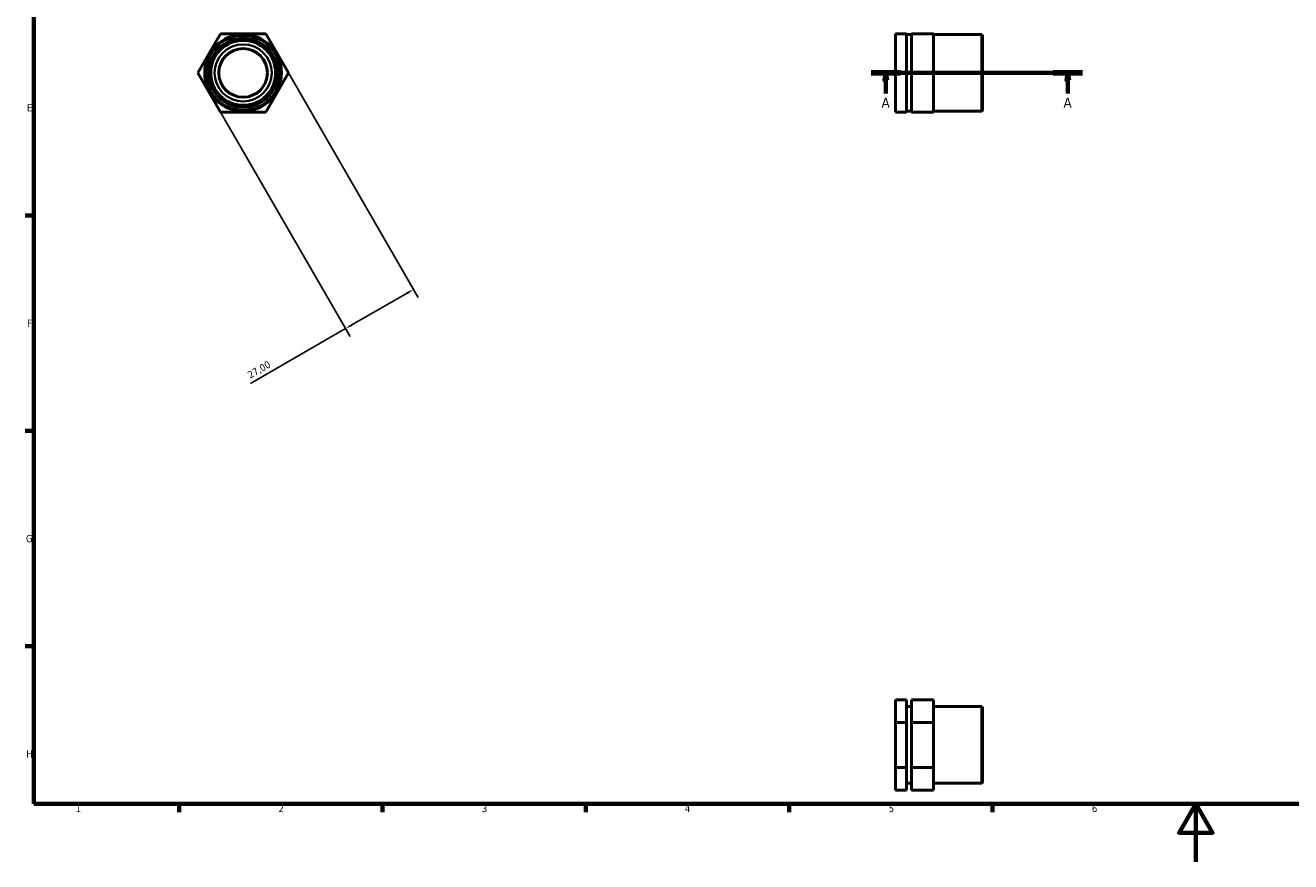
# Model space of a CAD drawing. Header units: millimetres. Extents: x 0 to 906, y 0 to 594.
# Tile 1 of 3: x 17 to 453, y 0 to 288. Entities that reach past the tile are written whole.
import ezdxf

# ---------------------------------------------------------------- set-up
doc = ezdxf.new("R2010")
doc.units = ezdxf.units.MM
doc.linetypes.add('CHAIN', pattern=[0.7087, 0.4724, -0.0591, 0.1181, -0.0591])
for name, color, linetype, lineweight in [('Border (ISO)', 7, 'Continuous', 70), ('Dimension (ISO)', 7, 'Continuous', 25), ('Section Line (ISO)', 7, 'CHAIN', 70), ('Visible (ISO)', 7, 'Continuous', 50), ('Visible Narrow (ISO)', 7, 'Continuous', 35)]:
    doc.layers.add(name, color=color, linetype=linetype, lineweight=lineweight)
doc.styles.add('Label Text (ISO)', font='tahoma.ttf')
doc.styles.add('Note Text (ISO)', font='tahoma.ttf')
doc.dimstyles.new('Default (ISO)', dxfattribs={"dimtxt": 2.5, "dimasz": 2.5, "dimexe": 3.175, "dimexo": 0, "dimgap": 0.762, "dimtad": 1, "dimrnd": 1e-08, "dimzin": 0, "dimtxsty": 'Note Text (ISO)', "dimcen": 0.09, "dimdle": 10, "dimclrd": 256, "dimclre": 256, "dimclrt": 232, "dimazin": 0, "dimtfac": 1.40208, "dimtmove": 0, "dimatfit": 3, "dimfxl": 1, "dimtolj": 1, "dimtzin": 0, "dimlwd": -1, "dimlwe": -1, "dimarcsym": 0})

# ---------------------------------------------------------------- blocks, each defined once
blk = doc.blocks.new('Borders Default Border')
at = {"layer": 'Border (ISO)'}
for p, q in [((20, 222.75), (17.1, 222.75)), ((20, 148.5), (17.1, 148.5)), ((20, 74.25), (17.1, 74.25)), ((70.08, 20), (70.08, 17.1)), ((140.17, 20), (140.17, 17.1)), ((210.25, 20), (210.25, 17.1)), ((280.33, 20), (280.33, 17.1)), ((350.42, 20), (350.42, 17.1))]:
    blk.add_line(p, q, dxfattribs=at)
at = {"layer": 'Border (ISO)', "flags": 128}
for points in [[(20, 20), (20, 574), (821, 574), (821, 20), (20, 20)], [(420.5, 0), (420.5, 20), (414.73, 10), (426.27, 10), (420.5, 20)]]:
    blk.add_lwpolyline(points, dxfattribs=at)
at = {"layer": 'Border (ISO)', "color": 232, "true_color": 0xca0064, "char_height": 2.5, "attachment_point": 7, "style": 'Note Text (ISO)'}
for s, insert in [('E', (17.64, 258.63)), ('F', (17.7, 184.38)), ('G', (17.31, 110.08)), ('H', (17.44, 35.88)), ('1', (34.48, 17.1)), ('2', (104.37, 17.1)), ('3', (174.43, 17.05)), ('4', (244.42, 17.1)), ('5', (314.64, 17.05)), ('6', (384.66, 17.05))]:
    blk.add_mtext(s, dxfattribs=dict(at, insert=insert))
blk = doc.blocks.new('2dTransSection0')
at = {"layer": 'Section Line (ISO)', "linetype": 'CHAIN'}
blk.add_line((308.63, 271.93), (381.43, 271.93), dxfattribs=at)
at = {"layer": 'Section Line (ISO)', "linetype": 'Continuous', "lineweight": 140}
for p, q in [((308.63, 271.93), (318.71, 271.93)), ((371.35, 271.93), (381.43, 271.93))]:
    blk.add_line(p, q, dxfattribs=at)
at = {"layer": 'Section Line (ISO)', "linetype": 'Continuous'}
for p, q in [((313.67, 271.93), (313.17, 269.43)), ((313.67, 269.43), (313.67, 271.93)), ((314.17, 269.43), (313.67, 271.93)), ((376.39, 271.93), (375.89, 269.43)), ((376.39, 269.43), (376.39, 271.93)), ((376.89, 269.43), (376.39, 271.93)), ((313.17, 269.43), (314.17, 269.43)), ((313.67, 264.83), (313.67, 269.43)), ((375.89, 269.43), (376.89, 269.43)), ((376.39, 264.83), (376.39, 269.43))]:
    blk.add_line(p, q, dxfattribs=at)
at = {"layer": 'Section Line (ISO)', "linetype": 'Continuous', "flags": 128}
for points in [[(314.17, 269.43), (313.67, 271.93), (313.17, 269.43), (314.17, 269.43)], [(376.89, 269.43), (376.39, 271.93), (375.89, 269.43), (376.89, 269.43)]]:
    blk.add_lwpolyline(points, dxfattribs=at)
at = {"layer": 'Section Line (ISO)'}
for points in [[(314.17, 269.43), (313.67, 271.93), (313.17, 269.43), (314.17, 269.43)], [(376.89, 269.43), (376.39, 271.93), (375.89, 269.43), (376.89, 269.43)]]:
    blk.add_solid(points, dxfattribs=at)
at = {"layer": 'Section Line (ISO)', "char_height": 3.5, "attachment_point": 7, "style": 'Label Text (ISO)'}
for insert in [(312.18, 259.93), (374.9, 259.93)]:
    blk.add_mtext('A', dxfattribs=dict(at, insert=insert))
blk = doc.blocks.new('*D8')
at = {"layer": 'Defpoints', "color": 0, "transparency": 16777216}
for p in [(107.76, 271.93), (84.38, 258.43), (127.49, 183.77)]:
    blk.add_point(p, dxfattribs=at)
at = {"layer": 'Dimension (ISO)', "transparency": 16777216}
for p, q in [((107.76, 271.93), (152.46, 194.52)), ((84.38, 258.43), (129.07, 181.02)), ((148.7, 196.02), (129.65, 185.02)), ((127.49, 183.77), (94.68, 164.83))]:
    blk.add_line(p, q, dxfattribs=at)
for points in [[(148.49, 196.38), (148.91, 195.66), (150.87, 197.27)], [(129.44, 185.38), (129.86, 184.66), (127.49, 183.77)]]:
    blk.add_solid(points, dxfattribs=at)
at = {"layer": 'Dimension (ISO)', "color": 232, "true_color": 0xca0064, "transparency": 16777216, "insert": (93.38, 168.62), "char_height": 2.5, "attachment_point": 1, "rotation": 30, "style": 'Note Text (ISO)'}
blk.add_mtext('\\A1;27,00', dxfattribs=at)

msp = doc.modelspace()

# ---------------------------------------------------------------- linework, layer by layer
at = {"layer": 'Visible (ISO)'}
for p, q in [((76.588, 271.927), (84.382, 285.427)), ((84.382, 285.427), (99.971, 285.427)), ((99.971, 285.427), (107.765, 271.927)), ((320.781, 285.427), (317.031, 285.427)), ((317.031, 285.427), (317.031, 271.927)), ((320.781, 271.927), (320.781, 285.427)), ((320.781, 285.148), (322.531, 285.148)), ((322.531, 285.427), (322.531, 271.927)), ((330.031, 285.427), (322.531, 285.427)), ((330.031, 271.927), (330.031, 285.427)), ((330.031, 285.148), (346.731, 285.148)), ((346.731, 258.707), (346.731, 285.148)), ((347.031, 284.848), (346.731, 285.148)), ((347.031, 284.848), (347.031, 259.007)), ((84.382, 258.427), (76.588, 271.927)), ((107.765, 271.927), (99.971, 258.427)), ((320.781, 271.927), (317.031, 271.927)), ((317.031, 271.927), (317.031, 258.427)), ((320.781, 258.427), (320.781, 271.927)), ((330.031, 271.927), (322.531, 271.927)), ((322.531, 271.927), (322.531, 258.427)), ((330.031, 258.427), (330.031, 271.927)), ((99.971, 258.427), (84.382, 258.427)), ((320.781, 258.427), (317.031, 258.427)), ((320.781, 258.707), (322.531, 258.707)), ((330.031, 258.427), (322.531, 258.427)), ((330.031, 258.707), (346.731, 258.707)), ((347.031, 259.007), (346.731, 258.707)), ((320.781, 55.835), (317.031, 55.835)), ((317.031, 55.835), (317.031, 48.041)), ((320.781, 48.041), (320.781, 55.835)), ((320.781, 53.467), (322.531, 53.467)), ((330.031, 55.835), (322.531, 55.835)), ((322.531, 55.835), (322.531, 48.041)), ((330.031, 48.041), (330.031, 55.835)), ((330.031, 53.467), (346.731, 53.467)), ((346.731, 27.026), (346.731, 53.467)), ((347.031, 53.167), (346.731, 53.467)), ((347.031, 53.167), (347.031, 27.326)), ((317.031, 48.041), (317.031, 32.453)), ((320.781, 48.041), (317.031, 48.041)), ((320.781, 32.453), (320.781, 48.041)), ((330.031, 48.041), (322.531, 48.041)), ((322.531, 48.041), (322.531, 32.453)), ((330.031, 32.453), (330.031, 48.041)), ((320.781, 32.453), (317.031, 32.453)), ((317.031, 32.453), (317.031, 24.658)), ((320.781, 24.658), (320.781, 32.453)), ((322.531, 32.453), (322.531, 24.658)), ((330.031, 32.453), (322.531, 32.453)), ((330.031, 24.658), (330.031, 32.453)), ((320.781, 27.026), (322.531, 27.026)), ((330.031, 27.026), (346.731, 27.026)), ((347.031, 27.326), (346.731, 27.026)), ((320.781, 24.658), (317.031, 24.658)), ((330.031, 24.658), (322.531, 24.658))]:
    msp.add_line(p, q, dxfattribs=at)
for radius in [13.22, 12.921, 11.898, 11.179, 8.384]:
    msp.add_circle((92.177, 271.927), radius, dxfattribs=at)
at = {"layer": 'Visible Narrow (ISO)'}
msp.add_circle((92.177, 271.927), 9.829, dxfattribs=at)

# ---------------------------------------------------------------- block references
msp.add_blockref('Borders Default Border', (0, 0))
at = {"layer": 'Section Line (ISO)'}
msp.add_blockref('2dTransSection0', (0, 0), dxfattribs=at)

# ---------------------------------------------------------------- dimensions: what is measured, and where the dimension line sits
at = {"layer": 'Dimension (ISO)'}
dim = msp.add_linear_dim(base=(127.485, 183.771), p1=(107.765, 271.927), p2=(84.382, 258.427), angle=30, dimstyle='Default (ISO)', override={"dimdec": 2, "dimtp": 0, "dimtm": 0, "dimtdec": 2, "dimtofl": 0, "dimatfit": 2}, dxfattribs=at)
dim.commit()
dim.dimension.update_dxf_attribs({"geometry": '*D8', "text_midpoint": (98.906, 167.271), "dimtype": 160})

doc.saveas('drawing.dxf')
